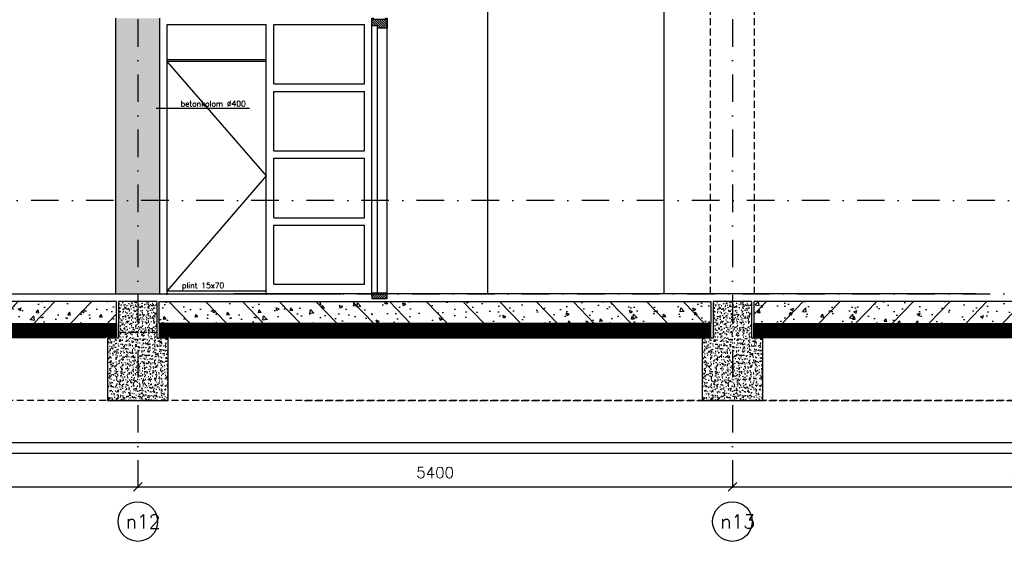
# Model space of a CAD drawing. Extents: x 0 to 317513, y 0 to 193913.
# Tile 30 of 105: x 213749 to 222692, y 90181 to 94933. Entities that reach past the tile are written whole.
import ezdxf
from ezdxf.enums import TextEntityAlignment as Align

# ---------------------------------------------------------------- set-up
doc = ezdxf.new("R2010")
doc.units = 0
doc.header["$LTSCALE"] = 20
doc.header["$MEASUREMENT"] = 0
doc.header["$PDSIZE"] = -1
for name, pattern in [('DASHDOT', [25, 12.5, -6.25, 0, -6.25]), ('DASHED2', [0.375, 0.25, -0.125]), ('DD1', [2.66667, 1.66667, -0.5, 0, -0.5]), ('HIDDEN2', [4.6875, 3.125, -1.5625])]:
    doc.linetypes.add(name, pattern=pattern)
doc.layers.get('0').update_dxf_attribs({"linetype": 'CONTINUOUS'})
doc.layers.get('DEFPOINTS').update_dxf_attribs({"linetype": 'CONTINUOUS'})
for name, color, linetype in [('A--01A1_ACEER', 1, 'CONTINUOUS'), ('A--A23--_F--3-', 9, 'CONTINUOUS'), ('A--A31--_F--3-', 9, 'CONTINUOUS'), ('A--L$7A3-_STRAMIEN', 3, 'CONTINUOUS'), ('A--L13D2_VLOEREN', 2, 'CONTINUOUS'), ('A--L21--_F-23-', 4, 'CONTINUOUS'), ('A--L22D1_BINNENWAND', 1, 'CONTINUOUS'), ('A--L22D3_BINNENWAND', 3, 'CONTINUOUS'), ('A--L23--', 7, 'CONTINUOUS'), ('A--L28D1_KONSTRUKTIES', 1, 'CONTINUOUS'), ('A--L28DC1_KONSTRUKTIES', 1, 'HIDDEN2'), ('A--L31--', 2, 'CONTINUOUS'), ('A--L31--_F--3-', 7, 'CONTINUOUS'), ('A--L31--_F123--A1-BINNENKOZ', 1, 'CONTINUOUS'), ('A--L31--_F123--A7-BINNENKOZ', 7, 'CONTINUOUS'), ('A--L31--_F123--C1-BINNENKOZ', 1, 'DASHED2'), ('A--L35--', 7, 'CONTINUOUS'), ('A--M$1A-_F123-', 1, 'CONTINUOUS'), ('A--T$7A-_STRAMIEN', 2, 'CONTINUOUS'), ('A--T$7A8-_STRAMIEN', 8, 'DASHDOT'), ('A--T01A-25_TEKST', 2, 'CONTINUOUS'), ('RASTER4', 45, 'CONTINUOUS'), ('STRAMIEN', 8, 'DD1')]:
    doc.layers.add(name, color=color, linetype=linetype)
doc.styles.add('ALFA-0_25', font='ROMANS')
doc.styles.add('HIEMSTRA', font='romans.shx')
doc.dimstyles.get("Standard").update_dxf_attribs({"dimscale": 40, "dimtxt": 2.5, "dimasz": 2, "dimexe": 0.3, "dimexo": 0.3, "dimgap": 2, "dimtad": 1, "dimdec": 0, "dimzin": 0, "dimdsep": 46, "dimtxsty": 'HIEMSTRA', "dimblk1": 'OBLIQUE', "dimblk2": 'OBLIQUE', "dimsah": 1, "dimcen": 0.09, "dimdle": 0.3, "dimclrd": 1, "dimclre": 1, "dimclrt": 3, "dimadec": 0, "dimazin": 0, "dimtfac": 1, "dimtdec": 4, "dimtix": 1, "dimtmove": 2, "dimatfit": 3, "dimldrblk": 'OBLIQUE', "dimfxl": 0, "dimtvp": 625, "dimtolj": 1, "dimtzin": 0, "dimarcsym": 0})

# ---------------------------------------------------------------- blocks, each defined once
blk = doc.blocks.new('_OBLIQUE')
at = {"color": 0, "linetype": 'ByBlock'}
blk.add_line((-0.5, -0.5), (0.5, 0.5), dxfattribs=at)
blk = doc.blocks.new('*D176')
at = {"color": 1, "linetype": 'ByBlock'}
for p, q in [((220222.3, 90705), (220222.3, 90693)), ((220222.3, 90693), (225622.3, 90693)), ((225622.3, 90705), (225622.3, 90693))]:
    blk.add_line(p, q, dxfattribs=at)
at = {"layer": 'DEFPOINTS', "color": 0, "linetype": 'ByBlock'}
for p in [(220222.3, 90693), (225622.3, 90693), (225622.3, 90693)]:
    blk.add_point(p, dxfattribs=at)
at = {"color": 1, "linetype": 'ByBlock', "xscale": 80, "yscale": 80, "zscale": 80, "rotation": 180}
blk.add_blockref('_OBLIQUE', (220222.3, 90693), dxfattribs=at)
at = {"color": 1, "linetype": 'ByBlock', "xscale": 80, "yscale": 80, "zscale": 80}
blk.add_blockref('_OBLIQUE', (225622.3, 90693), dxfattribs=at)
at = {"color": 3, "linetype": 'ByBlock', "insert": (222922.3, 90823), "char_height": 100, "attachment_point": 5, "style": 'HIEMSTRA'}
blk.add_mtext('\\A1;5400', dxfattribs=at)
blk = doc.blocks.new('*D177')
at = {"color": 1, "linetype": 'ByBlock'}
for p, q in [((214822.3, 90705), (214822.3, 90693)), ((214822.3, 90693), (220222.3, 90693)), ((220222.3, 90705), (220222.3, 90693))]:
    blk.add_line(p, q, dxfattribs=at)
at = {"layer": 'DEFPOINTS', "color": 0, "linetype": 'ByBlock'}
for p in [(214822.3, 90693), (220222.3, 90693), (220222.3, 90693)]:
    blk.add_point(p, dxfattribs=at)
at = {"color": 1, "linetype": 'ByBlock', "xscale": 80, "yscale": 80, "zscale": 80, "rotation": 180}
blk.add_blockref('_OBLIQUE', (214822.3, 90693), dxfattribs=at)
at = {"color": 1, "linetype": 'ByBlock', "xscale": 80, "yscale": 80, "zscale": 80}
blk.add_blockref('_OBLIQUE', (220222.3, 90693), dxfattribs=at)
at = {"color": 3, "linetype": 'ByBlock', "insert": (217522.3, 90823), "char_height": 100, "attachment_point": 5, "style": 'HIEMSTRA'}
blk.add_mtext('\\A1;5400', dxfattribs=at)
blk = doc.blocks.new('*D178')
at = {"color": 1, "linetype": 'ByBlock'}
for p, q in [((209422.3, 90705), (209422.3, 90693)), ((209422.3, 90693), (214822.3, 90693)), ((214822.3, 90705), (214822.3, 90693))]:
    blk.add_line(p, q, dxfattribs=at)
at = {"layer": 'DEFPOINTS', "color": 0, "linetype": 'ByBlock'}
for p in [(209422.3, 90693), (214822.3, 90693), (214822.3, 90693)]:
    blk.add_point(p, dxfattribs=at)
at = {"color": 1, "linetype": 'ByBlock', "xscale": 80, "yscale": 80, "zscale": 80, "rotation": 180}
blk.add_blockref('_OBLIQUE', (209422.3, 90693), dxfattribs=at)
at = {"color": 1, "linetype": 'ByBlock', "xscale": 80, "yscale": 80, "zscale": 80}
blk.add_blockref('_OBLIQUE', (214822.3, 90693), dxfattribs=at)
at = {"color": 3, "linetype": 'ByBlock', "insert": (212122.3, 90823), "char_height": 100, "attachment_point": 5, "style": 'HIEMSTRA'}
blk.add_mtext('\\A1;5400', dxfattribs=at)

msp = doc.modelspace()

# ---------------------------------------------------------------- hatches: boundary and pattern name
at = {"layer": 'A--A23--_F--3-'}
h = msp.add_hatch(dxfattribs=at)
h.set_pattern_fill('ALFABET', color=256, scale=40, angle=1, style=0, pattern_type=2)
h.set_pattern_definition([(46, (191777.25, 93821.48), (-172.6416, 166.718), []), (51, (191777.25, 93821.48), (287.2984, -20.0899), [30, -330]), (356, (191777.25, 93821.48), (-60.743, 299.8624), [24, -264]), (101.4514, (191801.2, 93819.8), (226.5556, 279.7724), [25.496, -280.457]), (47.1842, (191775.86, 93901.46), (427.987, -58.747), [45, -495]), (97.6356, (191811.52, 93896.57), (367.008, 396.113), [38.244, -420.685]), (352.1842, (191775.86, 93901.46), (367.0076, 396.113), [36, -396]), (22, (191816.2, 93882.17), (241.5371, -156.856), [30, -330]), (327, (191816.2, 93882.17), (92.249, 291.7144), [24, -264]), (72.4514, (191836.33, 93869.1), (333.7863, 134.858), [25.496, -280.457]), (38.5, (191777.25, 93821.48), (2.5393, 133.22215), [0, -260.8, 0, -268, 0, -265]), (8.5, (191777.25, 93821.48), (102.4584, 159.5771), [0, -152.8, 0, -254.8, 0, -101]), (328.5, (191688.07, 93819.92), (213.6539, -5.294), [0, -100, 0, -312, 0, -414]), (318.5, (191648.07, 93819.22), (232.5401, 44.1071), [0, -130, 0, -207.2, 0, -294]), (318.5, (191648.07, 93819.22), (232.5401, 44.1071), [0, -130, 0, -207.2, 0, -294])])
h.paths.add_polyline_path([(209617.3, 92175.9), (214627.3, 92175.9), (214627.3, 92375.9), (209617.3, 92375.9)])
h = msp.add_hatch(dxfattribs=at)
h.set_pattern_fill('AR-CONC', color=256, scale=10, style=0, pattern_type=2)
h.set_pattern_definition([(130, (390339.686, 0), (-71.726018, -6.275213), [7.5, -82.5]), (185, (390339.686, 0), (13.875133, 75.219213), [6, -66]), (79.5486, (390333.71, -0.52), (-57.850938, 68.943954), [6.37402, -70.11421]), (133.8158, (390339.69, 20), (-106.724105, -16.5519), [11.25, -123.75]), (83.3644, (390330.79, 18.62), (-93.46627, 97.411787), [9.56103, -105.1713]), (188.8158, (390339.69, 20), (-93.466195, 97.41186), [9, -99]), (159, (390329.686, 15), (-59.690705, -40.261889), [7.5, -82.5]), (214, (390329.686, 15), (-24.331533, 72.515005), [6, -66]), (108.5486, (390324.71, 11.645), (-84.022263, 32.25305), [6.37402, -70.11421]), (142.5, (390339.686, 0), (-1.2159855, 33.2893854), [0, -65.2, 0, -67, 0, -66.25]), (172.5, (390339.686, 0), (-26.306954, 39.441171), [0, -38.2, 0, -63.7, 0, -25.25]), (212.5, (390361.986, 0), (-53.3822436, -2.255487), [0, -25, 0, -78, 0, -103.5]), (222.5, (390371.986, 0), (-58.318617, 10.010498), [0, -32.5, 0, -51.8, 0, -73.5])])
h.paths.add_polyline_path([(214997.3, 92375.9), (214647.3, 92375.9), (214647.3, 92040.9), (214547.3, 92040.9), (214547.3, 91475.9), (215097.3, 91475.9), (215097.3, 92040.9), (214997.3, 92040.9)])
h = msp.add_hatch(dxfattribs=at)
h.set_pattern_fill('ALFABET', color=256, scale=40, angle=1, style=0, pattern_type=2)
h.set_pattern_definition([(134, (238063.93, 93821.48), (172.6416, 166.718), []), (129, (238063.93, 93821.48), (-287.2984, -20.0899), [30, -330]), (184, (238063.93, 93821.48), (60.743, 299.8624), [24, -264]), (78.5486, (238040, 93819.8), (-226.5556, 279.7724), [25.496, -280.457]), (132.8158, (238065.32, 93901.46), (-427.987, -58.747), [45, -495]), (82.3644, (238029.66, 93896.57), (-367.008, 396.113), [38.244, -420.685]), (187.8158, (238065.32, 93901.46), (-367.0076, 396.113), [36, -396]), (158, (238024.98, 93882.17), (-241.5371, -156.856), [30, -330]), (213, (238024.98, 93882.17), (-92.249, 291.7144), [24, -264]), (107.5486, (238004.85, 93869.1), (-333.7863, 134.858), [25.496, -280.457]), (141.5, (238063.93, 93821.48), (-2.5393, 133.22215), [0, -260.8, 0, -268, 0, -265]), (171.5, (238063.93, 93821.48), (-102.4584, 159.5771), [0, -152.8, 0, -254.8, 0, -101]), (211.5, (238153.11, 93819.92), (-213.6539, -5.294), [0, -100, 0, -312, 0, -414]), (221.5, (238193.1, 93819.22), (-232.5401, 44.1071), [0, -130, 0, -207.2, 0, -294]), (221.5, (238193.1, 93819.22), (-232.5401, 44.1071), [0, -130, 0, -207.2, 0, -294])])
h.paths.add_polyline_path([(220027.3, 92175.9), (215017.3, 92175.9), (215017.3, 92375.9), (220027.3, 92375.9)])
h = msp.add_hatch(dxfattribs=at)
h.set_pattern_fill('AR-CONC', color=256, scale=10, style=0, pattern_type=2)
h.set_pattern_definition([(130, (395739.686, 0), (-71.726018, -6.275213), [7.5, -82.5]), (185, (395739.686, 0), (13.875133, 75.219213), [6, -66]), (79.5486, (395733.71, -0.52), (-57.850938, 68.943954), [6.37402, -70.11421]), (133.8158, (395739.69, 20), (-106.724105, -16.5519), [11.25, -123.75]), (83.3644, (395730.79, 18.62), (-93.46627, 97.411787), [9.56103, -105.1713]), (188.8158, (395739.69, 20), (-93.466195, 97.41186), [9, -99]), (159, (395729.686, 15), (-59.690705, -40.261889), [7.5, -82.5]), (214, (395729.686, 15), (-24.331533, 72.515005), [6, -66]), (108.5486, (395724.71, 11.645), (-84.022263, 32.25305), [6.37402, -70.11421]), (142.5, (395739.686, 0), (-1.2159855, 33.2893854), [0, -65.2, 0, -67, 0, -66.25]), (172.5, (395739.686, 0), (-26.306954, 39.441171), [0, -38.2, 0, -63.7, 0, -25.25]), (212.5, (395761.986, 0), (-53.3822436, -2.255487), [0, -25, 0, -78, 0, -103.5]), (222.5, (395771.986, 0), (-58.318617, 10.010498), [0, -32.5, 0, -51.8, 0, -73.5])])
h.paths.add_polyline_path([(220397.3, 92375.9), (220047.3, 92375.9), (220047.3, 92040.9), (219947.3, 92040.9), (219947.3, 91475.9), (220497.3, 91475.9), (220497.3, 92040.9), (220397.3, 92040.9)])
h = msp.add_hatch(dxfattribs=at)
h.set_pattern_fill('ALFABET', color=256, scale=40, angle=1, style=0, pattern_type=2)
h.set_pattern_definition([(46, (202577.25, 93821.48), (-172.6416, 166.718), []), (51, (202577.25, 93821.48), (287.2984, -20.0899), [30, -330]), (356, (202577.25, 93821.48), (-60.743, 299.8624), [24, -264]), (101.4514, (202601.2, 93819.8), (226.5556, 279.7724), [25.496, -280.457]), (47.1842, (202575.86, 93901.46), (427.987, -58.747), [45, -495]), (97.6356, (202611.52, 93896.57), (367.008, 396.113), [38.244, -420.685]), (352.1842, (202575.86, 93901.46), (367.0076, 396.113), [36, -396]), (22, (202616.2, 93882.17), (241.5371, -156.856), [30, -330]), (327, (202616.2, 93882.17), (92.249, 291.7144), [24, -264]), (72.4514, (202636.33, 93869.1), (333.7863, 134.858), [25.496, -280.457]), (38.5, (202577.25, 93821.48), (2.5393, 133.22215), [0, -260.8, 0, -268, 0, -265]), (8.5, (202577.25, 93821.48), (102.4584, 159.5771), [0, -152.8, 0, -254.8, 0, -101]), (328.5, (202488.07, 93819.92), (213.6539, -5.294), [0, -100, 0, -312, 0, -414]), (318.5, (202448.07, 93819.22), (232.5401, 44.1071), [0, -130, 0, -207.2, 0, -294]), (318.5, (202448.07, 93819.22), (232.5401, 44.1071), [0, -130, 0, -207.2, 0, -294])])
h.paths.add_polyline_path([(220417.3, 92175.9), (225427.3, 92175.9), (225427.3, 92375.9), (220417.3, 92375.9)])
h = msp.add_hatch(dxfattribs=at)
h.set_pattern_fill('ALFAKRS', color=256, scale=10, style=0, pattern_type=2)
h.set_pattern_definition([(45, (145305.011, 10), (-7.0710678, 7.0710678), []), (135, (145305.011, 10), (-7.0710678, -7.0710678), [])])
h.paths.add_polyline_path([(214527.3, 92043.9), (209617.3, 92043.9), (209617.3, 92175.9), (214627.3, 92175.9), (214627.3, 92055.9), (214527.3, 92055.9)])
h = msp.add_hatch(dxfattribs=at)
h.set_pattern_fill('ALFAKRS', color=256, scale=10, style=0, pattern_type=2)
h.set_pattern_definition([(135, (284536.169, 10), (7.0710678, 7.0710678), []), (45, (284536.169, 10), (7.0710678, -7.0710678), [])])
h.paths.add_polyline_path([(215117.3, 92043.9), (220027.3, 92043.9), (220027.3, 92175.9), (215017.3, 92175.9), (215017.3, 92055.9), (215117.3, 92055.9)])
h = msp.add_hatch(dxfattribs=at)
h.set_pattern_fill('ALFAKRS', color=256, scale=10, style=0, pattern_type=2)
h.set_pattern_definition([(45, (156105.011, 10), (-7.0710678, 7.0710678), []), (135, (156105.011, 10), (-7.0710678, -7.0710678), [])])
h.paths.add_polyline_path([(225327.3, 92043.9), (220417.3, 92043.9), (220417.3, 92175.9), (225427.3, 92175.9), (225427.3, 92055.9), (225327.3, 92055.9)])
at = {"layer": 'A--A31--_F--3-'}
h = msp.add_hatch(dxfattribs=at)
h.set_pattern_fill('ALFALINE', color=256, scale=15, style=0, pattern_type=2)
h.set_pattern_definition([(135, (217087.343, 94945.898), (10.6066, 10.6066), [])])
h.paths.add_polyline_path([(216950.5, 94876.9), (216948.3, 94879), (216948.3, 94936.9), (216948.3, 94945.9), (216963.3, 94945.9), (216963.3, 94936.9), (217072.3, 94936.9), (217072.3, 94945.9), (217087.3, 94945.9), (217087.3, 94872.9), (217087.3, 94856.9), (217086.3, 94855.9), (217000.3, 94855.9), (216999.3, 94856.9), (216999.3, 94864.9), (216999.3, 94876.2), (216998.6, 94876.9)])
h = msp.add_hatch(dxfattribs=at)
h.set_pattern_fill('ALFALINE', color=256, scale=15, style=0, pattern_type=2)
h.set_pattern_definition([(45, (185421.956, 93811.477), (-10.606602, 10.606602), [])])
h.paths.add_polyline_path([(217087.3, 92400.9), (217087.3, 92450.9), (216948.3, 92450.9), (216948.3, 92400.9)])
at = {"layer": 'RASTER4'}
h = msp.add_hatch(color=256, dxfattribs=at)
h.paths.add_polyline_path([(215022.3, 94126.4), (214822.3, 94126.4), (214822.3, 94945.9), (215022.3, 94945.9)])
h.paths.add_polyline_path([(214622.3, 94945.9), (214822.3, 94945.9), (214822.3, 92445.9), (214622.3, 92445.9)])
h.paths.add_polyline_path([(214822.3, 94126.4), (215022.3, 94126.4), (215022.3, 92445.9), (214822.3, 92445.9)])

# ---------------------------------------------------------------- linework, layer by layer
for p, q in [((216056.3, 94888.9), (216881.3, 94888.9)), ((216056.3, 92532.9), (216881.3, 92532.9))]:
    msp.add_line(p, q)
at = {"layer": 'A--01A1_ACEER'}
for p, q in [((216948.3, 92425.9), (216948.3, 94945.9)), ((217087.3, 92445.9), (217087.3, 94945.9)), ((216999.3, 92445.9), (216999.3, 94856.9))]:
    msp.add_line(p, q, dxfattribs=at)
at = {"layer": 'A--L$7A3-_STRAMIEN', "linetype": 'Continuous'}
for centre in [(214822.3, 90378.3), (220222.3, 90378.3)]:
    msp.add_ellipse(centre, major_axis=(127.3, 127.3), ratio=1, dxfattribs=at)
at = {"layer": 'A--L13D2_VLOEREN'}
for p, q in [((169272.3, 92445.9), (216665.3, 92445.9)), ((222437.4, 92445.9), (215692.8, 92445.9))]:
    msp.add_line(p, q, dxfattribs=at)
at = {"layer": 'A--L21--_F-23-', "linetype": 'Continuous'}
for points in [[(209617.3, 92175.9), (214627.3, 92175.9), (214627.3, 92375.9), (209617.3, 92375.9)], [(214997.3, 92375.9), (214647.3, 92375.9), (214647.3, 92040.9), (214547.3, 92040.9), (214547.3, 91475.9), (215097.3, 91475.9), (215097.3, 92040.9), (214997.3, 92040.9), (214997.3, 92375.9)], [(220027.3, 92175.9), (215017.3, 92175.9), (215017.3, 92375.9), (220027.3, 92375.9)], [(220397.3, 92375.9), (220047.3, 92375.9), (220047.3, 92040.9), (219947.3, 92040.9), (219947.3, 91475.9), (220497.3, 91475.9), (220497.3, 92040.9), (220397.3, 92040.9), (220397.3, 92375.9)], [(220417.3, 92175.9), (225427.3, 92175.9), (225427.3, 92375.9), (220417.3, 92375.9)]]:
    msp.add_lwpolyline(points, close=True, dxfattribs=at)
at = {"layer": 'A--L22D1_BINNENWAND'}
msp.add_line((219598.3, 95505.9), (219598.3, 92445.9), dxfattribs=at)
at = {"layer": 'A--L22D3_BINNENWAND'}
msp.add_line((217998.3, 95505.9), (217998.3, 92445.9), dxfattribs=at)
at = {"layer": 'A--L23--'}
for points in [[(214527.3, 92043.9), (209617.3, 92043.9), (209617.3, 92175.9), (214627.3, 92175.9), (214627.3, 92055.9), (214527.3, 92055.9), (214527.3, 92043.9)], [(215117.3, 92043.9), (220027.3, 92043.9), (220027.3, 92175.9), (215017.3, 92175.9), (215017.3, 92055.9), (215117.3, 92055.9), (215117.3, 92043.9)], [(225327.3, 92043.9), (220417.3, 92043.9), (220417.3, 92175.9), (225427.3, 92175.9), (225427.3, 92055.9), (225327.3, 92055.9), (225327.3, 92043.9)]]:
    msp.add_lwpolyline(points, close=True, dxfattribs=at)
at = {"layer": 'A--L28D1_KONSTRUKTIES'}
for p, q in [((214622.3, 92445.9), (214622.3, 94945.9)), ((215022.3, 92445.9), (215022.3, 94945.9))]:
    msp.add_line(p, q, dxfattribs=at)
at = {"layer": 'A--L28DC1_KONSTRUKTIES'}
for p, q in [((220022.3, 92445.9), (220022.3, 95355.9)), ((220422.3, 92445.9), (220422.3, 95355.9)), ((214467.6, 92095.9), (219855.8, 92095.9)), ((231972.3, 91475.9), (169722.3, 91475.9)), ((216335.8, 91475.9), (231972.3, 91475.9))]:
    msp.add_line(p, q, dxfattribs=at)
at = {"layer": 'A--L31--'}
msp.add_lwpolyline([(226300.4, 90995.9), (144928, 90995.9), (144928, 91095.9), (226300.4, 91095.9)], dxfattribs=at)
at = {"layer": 'A--L31--_F--3-', "color": 2, "linetype": 'Continuous'}
msp.add_lwpolyline([(216950.5, 94876.9), (216948.3, 94879), (216948.3, 94936.9), (216948.3, 94945.9), (216963.3, 94945.9), (216963.3, 94945.9), (216963.3, 94936.9), (217072.3, 94936.9), (217072.3, 94945.9), (217087.3, 94945.9), (217087.3, 94872.9), (217087.3, 94856.9), (217086.3, 94855.9), (217000.3, 94855.9), (216999.3, 94856.9), (216999.3, 94864.9), (216999.3, 94876.2), (216998.6, 94876.9)], close=True, dxfattribs=at)
at = {"layer": 'A--L31--_F123--A1-BINNENKOZ'}
for p, q in [((215089.3, 94570.9), (215989.3, 94570.9)), ((215089.3, 92470.9), (215989.3, 92470.9))]:
    msp.add_line(p, q, dxfattribs=at)
msp.add_lwpolyline([(215089.3, 94550.9), (215989.3, 93515.9), (215089.3, 92470.9)], dxfattribs=at)
at = {"layer": 'A--L31--_F123--A7-BINNENKOZ'}
for p, q in [((215022.3, 92445.9), (215022.3, 94928.2)), ((215089.3, 92435.9), (215089.3, 94888.9)), ((215089.3, 94888.9), (215989.3, 94888.9)), ((215989.3, 92435.9), (215989.3, 94888.9)), ((216056.3, 94349.1), (216056.3, 94888.9)), ((216881.3, 94349.1), (216881.3, 94888.9)), ((216948.3, 92435.9), (216948.3, 94888.9)), ((216056.3, 94349.1), (216881.3, 94349.1)), ((216056.3, 94282.1), (216881.3, 94282.1)), ((216056.3, 93742.3), (216056.3, 94282.1)), ((216881.3, 93742.3), (216881.3, 94282.1)), ((216056.3, 93742.3), (216881.3, 93742.3)), ((216056.3, 93675.3), (216881.3, 93675.3)), ((216056.3, 93135.6), (216056.3, 93675.3)), ((216881.3, 93135.6), (216881.3, 93675.3)), ((216056.3, 93135.6), (216881.3, 93135.6)), ((216056.3, 93068.6), (216881.3, 93068.6)), ((216056.3, 92532.9), (216056.3, 93068.6)), ((216881.3, 92532.9), (216881.3, 93068.6))]:
    msp.add_line(p, q, dxfattribs=at)
at = {"layer": 'A--L31--_F123--C1-BINNENKOZ'}
msp.add_line((215089.3, 94555.9), (215989.3, 94555.9), dxfattribs=at)
at = {"layer": 'A--L35--', "color": 2, "linetype": 'Continuous'}
msp.add_lwpolyline([(217087.3, 92400.9), (217087.3, 92450.9), (216948.3, 92450.9), (216948.3, 92400.9)], close=True, dxfattribs=at)
at = {"layer": 'A--T$7A8-_STRAMIEN', "color": 8}
msp.add_line((289117.5, 93292.4), (144211.7, 93292.4), dxfattribs=at)
at = {"layer": 'A--T01A-25_TEKST'}
msp.add_line((215837.8, 94126.4), (214988.5, 94126.4), dxfattribs=at)
at = {"layer": 'STRAMIEN', "linetype": 'DASHDOT'}
for p, q in [((214822.3, 109939.1), (214822.3, 90566.6)), ((220222.3, 109939.1), (220222.3, 90566.6)), ((139295.6, 92445.9), (241970.6, 92445.9)), ((208052.5, 91095.9), (241970.6, 91095.9))]:
    msp.add_line(p, q, dxfattribs=at)

# ---------------------------------------------------------------- texts
at = {"layer": 'A--T$7A-_STRAMIEN', "style": 'ALFA-0_25'}
for s, p in [('n12', (214870, 90378.3)), ('n13', (220270, 90378.3))]:
    msp.add_text(s, height=125, dxfattribs=at).set_placement(p, align=Align.MIDDLE_CENTER)
at = {"layer": 'A--T01A-25_TEKST', "style": 'HIEMSTRA'}
for s, p in [('betonkolom %%C400', (215211.1, 94145)), ('plint 15x70', (215223.6, 92495.7))]:
    msp.add_text(s, height=50, dxfattribs=at).set_placement(p)

# ---------------------------------------------------------------- dimensions: what is measured, and where the dimension line sits
at = {"layer": 'A--M$1A-_F123-'}
for base, p1, p2, picture, middle in [((214822.3, 90693), (209422.3, 90693), (214822.3, 90693), '*D178', (212122.3, 90823)), ((220222.3, 90693), (214822.3, 90693), (220222.3, 90693), '*D177', (217522.3, 90823)), ((225622.3, 90693), (220222.3, 90693), (225622.3, 90693), '*D176', (222922.3, 90823))]:
    dim = msp.add_linear_dim(base=base, p1=p1, p2=p2, dimstyle='Standard', override={"dimexe": 0, "dimcen": 0, "dimdle": 0, "dimtfac": 0.75, "dimtvp": 1.5}, dxfattribs=at)
    dim.commit()
    dim.dimension.update_dxf_attribs({"geometry": picture, "text_midpoint": middle})

doc.saveas('drawing.dxf')
